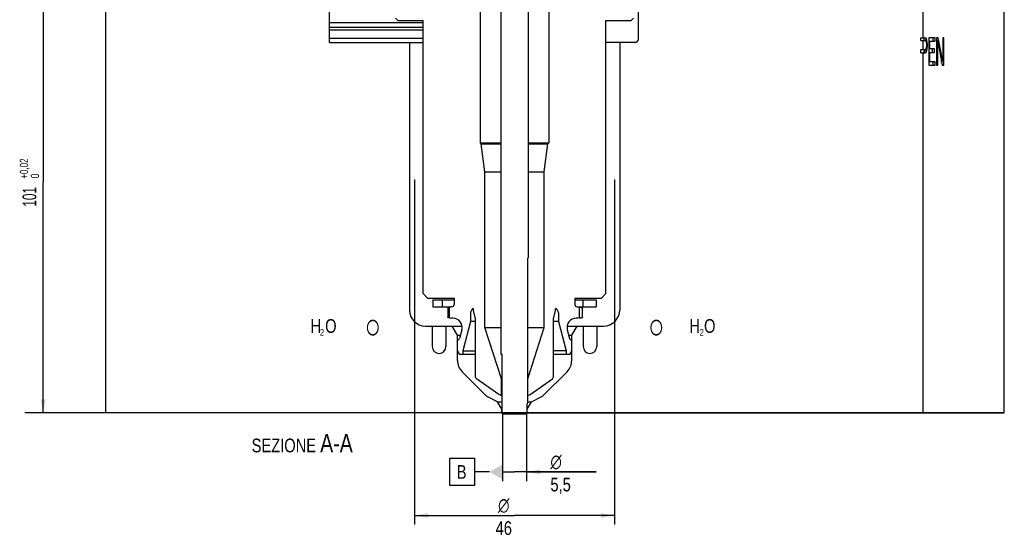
# Model space of a CAD drawing. Extents: x 0 to 1189, y 0 to 841.
# Tile 56 of 84: x 266 to 481, y 413 to 527. Entities that reach past the tile are written whole.
import ezdxf
from ezdxf.enums import TextEntityAlignment as Align

# ---------------------------------------------------------------- set-up
doc = ezdxf.new("R2010")
doc.units = 0
doc.header["$LTSCALE"] = 65.395
doc.layers.get('0').update_dxf_attribs({"linetype": 'CONTINUOUS'})
for name, color, linetype in [('CONDIZIONAMENTO', 7, 'CONTINUOUS'), ('MG46101_3B_G_55_R000_JG_BL13', 7, 'CONTINUOUS'), ('MG46_3B_PPU_WEB_BL11', 7, 'CONTINUOUS')]:
    doc.layers.add(name, color=color, linetype=linetype)
doc.styles.get("Standard").update_dxf_attribs({"font": 'txt', "width": 0.8})
doc.styles.add('TEXTSTYLE_1', font='gdt', dxfattribs={"width": 0.8})
doc.dimstyles.new('DIMSTYLE_1', dxfattribs={"dimtxt": 3, "dimasz": 3, "dimexe": 2, "dimexo": 0, "dimgap": 0.75, "dimtad": 1, "dimtxsty": 'STANDARD', "dimblk": '_ARROW_FILLED', "dimblk1": '_ARROW_FILLED', "dimblk2": '_ARROW_FILLED', "dimcen": 0.09, "dimazin": 3, "dimtol": 1, "dimtp": 0.02, "dimtfac": 0.6, "dimtofl": 0, "dimtmove": 0, "dimatfit": 3, "dimtolj": 1})
doc.dimstyles.new('DIMSTYLE_2', dxfattribs={"dimtxt": 3, "dimasz": 3, "dimexe": 2, "dimexo": 0, "dimgap": 0.75, "dimtad": 1, "dimtxsty": 'STANDARD', "dimblk": '_ARROW_FILLED', "dimblk1": '_ARROW_FILLED', "dimblk2": '_ARROW_FILLED', "dimcen": 0.09, "dimazin": 3, "dimtp": 0.3, "dimtm": 0.3, "dimtfac": 1, "dimtofl": 0, "dimtmove": 0, "dimatfit": 3, "dimtolj": 1})
doc.dimstyles.new('DIMSTYLE_3', dxfattribs={"dimtxt": 3, "dimasz": 3, "dimexe": 2, "dimexo": 0, "dimgap": 0.75, "dimtad": 1, "dimtxsty": 'STANDARD', "dimblk": '_ARROW_FILLED', "dimblk1": '_ARROW_FILLED', "dimblk2": '_ARROW_FILLED', "dimcen": 0.09, "dimazin": 3, "dimtp": 0.1, "dimtm": 0.1, "dimtfac": 1, "dimtofl": 0, "dimtmove": 0, "dimatfit": 3, "dimtolj": 1})

# ---------------------------------------------------------------- blocks, each defined once
blk = doc.blocks.new('_ARROW_FILLED')
at = {"color": 0, "linetype": 'BYBLOCK'}
blk.add_solid([(0, 0), (-1, 0.167), (-1, -0.167)], dxfattribs=at)
blk = doc.blocks.new('*D0')
at = {"color": 2, "linetype": 'CONTINUOUS'}
for p, q in [((292.66, 541.65), (268.82, 541.65)), ((270.82, 541.65), (270.82, 491.15)), ((270.82, 440.65), (270.82, 491.15)), ((292.22, 440.65), (268.82, 440.65))]:
    blk.add_line(p, q, dxfattribs=at)
at = {"color": 2, "linetype": 'CONTINUOUS', "xscale": 3, "yscale": 3, "zscale": 3}
for p, rotation in [((270.82, 541.65), 90), ((270.82, 440.65), 270)]:
    blk.add_blockref('_ARROW_FILLED', p, dxfattribs=dict(at, rotation=rotation))
at = {"color": 2, "linetype": 'CONTINUOUS'}
for s, height, width, p in [('+0,02', 1.8, 0.728571, (267.52, 494.05)), (' 0', 1.8, 0.785714, (269.92, 492.18)), ('101', 3, 0.642857, (269.32, 487.88))]:
    blk.add_text(s, height=height, rotation=90, dxfattribs=dict(at, width=width)).set_placement(p, align=Align.CENTER)
blk = doc.blocks.new('*D25')
at = {"color": 2, "linetype": 'CONTINUOUS'}
for p, q in [((371.29, 440.65), (371.29, 425.75)), ((376.52, 440.65), (376.52, 425.75)), ((371.29, 427.75), (373.9, 427.75)), ((391.75, 427.75), (373.9, 427.75)), ((376.52, 427.75), (391.75, 427.75))]:
    blk.add_line(p, q, dxfattribs=at)
at = {"color": 2, "linetype": 'CONTINUOUS', "xscale": 3, "yscale": 3, "zscale": 3, "rotation": 180}
blk.add_blockref('_ARROW_FILLED', (376.52, 427.75), dxfattribs=at)
at = {"color": 2, "linetype": 'CONTINUOUS', "insert": (381.75, 431.5), "char_height": 3, "width": 9, "attachment_point": 1, "style": 'TEXTSTYLE_1'}
blk.add_mtext('{\\Fgdt;n}\\P\\Ftxt;5,5', dxfattribs=at)
blk = doc.blocks.new('_NONE')
blk = doc.blocks.new('*D26')
at = {"color": 2, "linetype": 'CONTINUOUS'}
for p, q in [((352.03, 491.65), (352.03, 416.23)), ((395.78, 491.65), (395.78, 416.23)), ((352.03, 418.23), (373.9, 418.23)), ((395.78, 418.23), (373.9, 418.23))]:
    blk.add_line(p, q, dxfattribs=at)
at = {"color": 2, "linetype": 'CONTINUOUS', "xscale": 3, "yscale": 3, "zscale": 3, "rotation": 180}
blk.add_blockref('_ARROW_FILLED', (352.03, 418.23), dxfattribs=at)
at = {"color": 2, "linetype": 'CONTINUOUS', "xscale": 3, "yscale": 3, "zscale": 3}
blk.add_blockref('_ARROW_FILLED', (395.78, 418.23), dxfattribs=at)
at = {"color": 2, "linetype": 'CONTINUOUS', "insert": (371.55, 421.98), "char_height": 3, "width": 7.0714, "attachment_point": 2, "style": 'TEXTSTYLE_1'}
blk.add_mtext('{\\Fgdt;n}\\P\\Ftxt;46', dxfattribs=at)
blk = doc.blocks.new('MG46_3B_PPU_WEB_BL11', base_point=(604.15, 524.71))
at = {"layer": 'MG46_3B_PPU_WEB_BL11', "color": 7, "linetype": 'CONTINUOUS'}
for p, q in [((284.53, 440.65), (284.53, 541.65)), ((333.45, 521.65), (333.45, 541.65)), ((463.28, 522.65), (463.28, 541.65)), ((481.01, 440.65), (481.01, 541.65)), ((400.9, 533.65), (400.9, 522.15)), ((333.45, 521.65), (353.9, 521.65)), ((350.9, 521.65), (350.9, 463.15)), ((400.4, 521.65), (393.9, 521.65)), ((396.9, 521.65), (396.9, 463.15)), ((462.75, 522.65), (463.7, 522.65)), ((462.75, 522.02), (462.75, 522.65)), ((462.75, 522.02), (463.74, 522.02)), ((463.42, 522.53), (463.26, 522.63)), ((463.28, 520.1), (463.28, 522.02)), ((463.9, 522.53), (463.42, 522.53)), ((463.58, 522.14), (463.42, 522.53)), ((464.05, 522.14), (463.58, 522.14)), ((463.61, 522.02), (463.58, 522.14)), ((463.9, 522.53), (463.7, 522.65)), ((463.74, 522.02), (463.86, 521.89)), ((463.86, 521.89), (463.94, 521.63)), ((464.05, 522.14), (463.9, 522.53)), ((464.17, 521.63), (463.94, 521.63)), ((463.94, 521.63), (463.97, 521.25)), ((464.21, 521.25), (463.97, 521.25)), ((463.97, 521.25), (463.97, 520.87)), ((464.17, 521.63), (464.05, 522.14)), ((464.21, 521.25), (464.17, 521.63)), ((464.21, 520.74), (464.21, 521.25)), ((465.91, 522.65), (464.52, 522.65)), ((464.52, 522.65), (464.52, 516.65)), ((464.52, 521.89), (465.91, 521.89)), ((464.75, 520.23), (464.75, 521.89)), ((465.43, 521.89), (465.43, 522.65)), ((465.91, 521.89), (465.91, 522.65)), ((466.56, 522.65), (466.21, 522.65)), ((466.21, 522.65), (466.21, 516.65)), ((466.45, 521.89), (466.21, 521.89)), ((466.23, 521.89), (466.22, 521.94)), ((466.45, 516.65), (466.45, 521.89)), ((466.45, 521.89), (467.41, 516.65)), ((467.53, 517.55), (466.56, 522.65)), ((467.76, 522.65), (467.53, 522.65)), ((467.53, 522.65), (467.53, 517.55)), ((467.76, 516.65), (467.76, 522.65)), ((462.75, 520.1), (463.74, 520.1)), ((462.75, 519.34), (462.75, 520.1)), ((462.75, 519.34), (463.7, 519.34)), ((463.26, 519.36), (463.42, 519.46)), ((463.28, 440.65), (463.28, 519.34)), ((463.42, 519.46), (463.58, 519.85)), ((463.9, 519.46), (463.42, 519.46)), ((463.58, 519.85), (463.64, 520.12)), ((464.05, 519.85), (463.58, 519.85)), ((463.7, 519.34), (463.9, 519.46)), ((463.86, 520.23), (463.74, 520.1)), ((463.94, 520.48), (463.86, 520.23)), ((464.17, 520.36), (463.9, 520.36)), ((463.9, 519.46), (464.05, 519.85)), ((463.97, 520.87), (463.94, 520.48)), ((464.21, 520.74), (463.97, 520.74)), ((464.05, 519.85), (464.17, 520.36)), ((464.17, 520.36), (464.21, 520.74)), ((465.75, 520.23), (464.52, 520.23)), ((464.52, 519.46), (465.75, 519.46)), ((464.75, 517.42), (464.75, 519.46)), ((465.28, 519.46), (465.28, 520.23)), ((465.75, 519.46), (465.75, 520.23)), ((465.91, 517.42), (464.52, 517.42)), ((465.43, 516.65), (465.43, 517.42)), ((465.91, 516.65), (465.91, 517.42)), ((467.53, 517.55), (467.25, 517.55)), ((467.28, 517.35), (467.28, 517.55)), ((464.52, 516.65), (465.91, 516.65)), ((466.21, 516.65), (466.45, 516.65)), ((467.41, 516.65), (467.76, 516.65)), ((354.4, 459.65), (362.41, 459.65)), ((355.9, 459.65), (355.9, 455.15)), ((358.9, 459.65), (358.9, 455.15)), ((361.4, 457.65), (360.25, 459.65)), ((385.4, 459.65), (393.4, 459.65)), ((386.4, 457.65), (387.56, 459.65)), ((388.9, 459.65), (388.9, 455.15)), ((391.9, 459.65), (391.9, 455.15)), ((361.4, 457.65), (362.04, 457.65)), ((361.4, 452.14), (361.4, 457.65)), ((385.76, 457.65), (386.4, 457.65)), ((386.4, 452.14), (386.4, 457.65)), ((362.43, 449.67), (367.65, 444.45)), ((385.38, 449.67), (380.16, 444.45)), ((370.21, 443.09), (367.9, 444.26)), ((377.6, 443.09), (379.9, 444.26)), ((370.21, 443.09), (371.2, 443.09)), ((371.15, 441.45), (370.21, 443.09)), ((371.15, 440.65), (371.15, 441.45)), ((376.65, 441.45), (377.6, 443.09)), ((376.65, 440.65), (376.65, 441.45)), ((376.75, 443.09), (377.6, 443.09)), ((371.15, 440.65), (284.53, 440.65)), ((376.65, 440.65), (481.01, 440.65))]:
    blk.add_line(p, q, dxfattribs=at)
for centre, radius, start, end in [((400.4, 522.15), 0.5, 270, 360), ((354.4, 463.15), 3.5, 180, 270), ((393.4, 463.15), 3.5, 270, 360), ((357.4, 455.15), 1.5, 180, 360), ((390.4, 455.15), 1.5, 180, 360), ((364.9, 452.14), 3.5, 180, 225), ((382.9, 452.14), 3.5, 315, 360), ((368.36, 445.15), 1, 225, 243), ((379.45, 445.15), 1, 297, 315)]:
    blk.add_arc(centre, radius, start, end, dxfattribs=at)
blk = doc.blocks.new('MG46101_3B_G_55_R000_JG_BL13', base_point=(605.63, 512.66))
at = {"layer": 'MG46101_3B_G_55_R000_JG_BL13', "color": 7, "linetype": 'CONTINUOUS'}
for p, q in [((370.9, 590.65), (370.9, 474.55)), ((376.9, 590.65), (376.9, 474.55)), ((366.4, 534.4), (366.4, 499.65)), ((381.4, 534.4), (381.4, 499.65)), ((353.9, 525.9), (333.45, 525.9)), ((347.9, 526.9), (348.4, 526.4)), ((348.4, 526.4), (353.9, 526.4)), ((353.9, 466.75), (353.9, 526.4)), ((393.9, 526.4), (399.4, 526.4)), ((393.9, 466.75), (393.9, 526.4)), ((399.9, 526.9), (399.4, 526.4)), ((353.9, 524.9), (333.45, 524.9)), ((353.9, 524.3), (333.45, 524.3)), ((353.9, 522.5), (333.45, 522.5)), ((366.4, 499.65), (370.9, 499.65)), ((366.6, 499.45), (366.4, 499.65)), ((376.9, 499.65), (381.4, 499.65)), ((381.2, 499.45), (381.4, 499.65)), ((366.6, 499.45), (370.9, 499.45)), ((367.4, 493.38), (366.6, 499.45)), ((376.9, 499.45), (381.2, 499.45)), ((380.4, 493.38), (381.2, 499.45)), ((367.4, 493.38), (370.9, 493.38)), ((367.4, 459.29), (367.4, 493.38)), ((376.9, 493.38), (380.4, 493.38)), ((380.4, 459.29), (380.4, 493.38)), ((370.9, 474.55), (371, 474.45)), ((371, 453.45), (371, 474.45)), ((376.9, 474.55), (376.8, 474.45)), ((376.8, 453.45), (376.8, 474.45)), ((354.9, 465.75), (353.9, 466.75)), ((354.9, 465.75), (360.7, 465.75)), ((356.05, 465.35), (360.7, 465.35)), ((356.05, 465.35), (356.05, 463.85)), ((358.06, 465.35), (358.06, 463.85)), ((360.7, 465.75), (360.7, 464.35)), ((387.1, 465.75), (392.9, 465.75)), ((387.1, 465.75), (387.1, 464.35)), ((387.1, 465.35), (391.75, 465.35)), ((388.82, 465.35), (388.82, 463.85)), ((391.75, 465.35), (391.75, 463.85)), ((392.9, 465.75), (393.9, 466.75)), ((356.05, 463.85), (359.99, 463.85)), ((359.35, 463.66), (359.35, 461.55)), ((359.71, 463.78), (359.7, 463.78)), ((360, 463.85), (359.71, 463.8)), ((359.71, 461.41), (359.71, 463.8)), ((360.2, 463.85), (360, 463.85)), ((364.9, 463.05), (364.9, 463.45)), ((365.4, 461.19), (364.9, 463.05)), ((382.4, 461.19), (382.9, 463.05)), ((382.9, 463.05), (382.9, 463.45)), ((387.6, 463.85), (391.75, 463.85)), ((387.8, 463.85), (388.1, 463.8)), ((388.1, 461.41), (388.1, 463.8)), ((388.76, 461.55), (388.76, 463.66)), ((359.71, 461.43), (359.7, 461.43)), ((359.71, 461.41), (360, 461.35)), ((360.43, 461.35), (360, 461.35)), ((364.3, 462.53), (364.3, 460.6)), ((365.4, 448.55), (365.4, 461.19)), ((382.4, 448.55), (382.4, 461.19)), ((383.5, 462.53), (383.5, 460.6)), ((387.8, 461.35), (387.38, 461.35)), ((388.1, 461.41), (387.8, 461.35)), ((362.36, 458.84), (361.85, 456.92)), ((364.3, 460.6), (362.6, 454.25)), ((365.4, 460.6), (364.3, 460.6)), ((367.4, 459.29), (371, 459.29)), ((371.03, 448.13), (367.4, 459.29)), ((376.78, 448.13), (380.4, 459.29)), ((376.8, 459.29), (380.4, 459.29)), ((383.5, 460.6), (382.4, 460.6)), ((383.5, 460.6), (385.2, 454.25)), ((385.45, 458.84), (385.96, 456.92)), ((361.67, 456.65), (361.4, 456.45)), ((386.14, 456.65), (386.4, 456.45)), ((361.4, 454.25), (361.4, 456.45)), ((386.4, 454.25), (386.4, 456.45)), ((361.4, 454.25), (361.86, 453.45)), ((365.4, 453.45), (361.86, 453.45)), ((362.6, 454.25), (365.4, 454.25)), ((362.6, 454.25), (362.6, 453.45)), ((371.05, 453.4), (371, 453.45)), ((371.05, 453.45), (371.2, 453.45)), ((371.05, 453.4), (371.05, 453.45)), ((371.2, 453.4), (371.05, 453.4)), ((371.2, 440.5), (371.2, 453.45)), ((376.75, 453.4), (376.8, 453.45)), ((376.75, 453.4), (376.75, 442.93)), ((385.2, 454.25), (382.4, 454.25)), ((385.94, 453.45), (382.4, 453.45)), ((385.2, 454.25), (385.2, 453.45)), ((386.4, 454.25), (385.94, 453.45)), ((365.59, 448.11), (365.4, 448.55)), ((370.5, 444.66), (365.59, 448.11)), ((371.2, 448.13), (371.03, 448.13)), ((371.03, 444.55), (371.03, 448.13)), ((376.78, 448.13), (376.75, 448.13)), ((376.78, 444.55), (376.78, 448.13)), ((377.3, 444.66), (382.22, 448.11)), ((382.22, 448.11), (382.4, 448.55)), ((370.85, 444.55), (370.5, 444.66)), ((370.85, 444.55), (371.2, 444.55)), ((376.75, 444.55), (376.95, 444.55)), ((376.95, 444.55), (377.3, 444.66)), ((376.75, 442.93), (376.65, 442.65)), ((376.65, 440.55), (376.65, 442.65)), ((371.25, 440.45), (371.2, 440.5)), ((371.25, 440.45), (376.55, 440.45)), ((376.55, 440.45), (376.65, 440.55))]:
    blk.add_line(p, q, dxfattribs=at)
for points in [[(359.7, 463.78), (359.64, 463.76), (359.58, 463.74), (359.53, 463.73), (359.47, 463.71), (359.41, 463.69), (359.35, 463.67)], [(359.35, 463.66), (359.35, 463.66), (359.35, 463.66), (359.35, 463.66), (359.35, 463.67)], [(388.1, 463.8), (388.18, 463.79), (388.26, 463.77), (388.34, 463.76), (388.42, 463.74), (388.5, 463.72), (388.58, 463.7), (388.66, 463.69), (388.74, 463.67)], [(388.74, 463.67), (388.75, 463.66), (388.75, 463.66), (388.75, 463.66), (388.75, 463.66), (388.76, 463.66), (388.76, 463.66)], [(359.35, 461.54), (359.35, 461.54), (359.35, 461.55), (359.35, 461.55), (359.35, 461.55)], [(359.7, 461.43), (359.64, 461.45), (359.58, 461.46), (359.53, 461.48), (359.47, 461.5), (359.41, 461.52), (359.35, 461.54)], [(388.1, 461.41), (388.18, 461.42), (388.26, 461.44), (388.34, 461.45), (388.42, 461.47), (388.5, 461.49), (388.58, 461.5), (388.66, 461.52), (388.74, 461.54)], [(388.76, 461.55), (388.76, 461.55), (388.75, 461.55), (388.75, 461.55), (388.75, 461.55), (388.75, 461.54), (388.74, 461.54)]]:
    blk.add_lwpolyline(points, dxfattribs=at)
for centre, radius, start, end in [((360.2, 464.35), 0.5, 270, 360), ((365.3, 462.53), 1, 113.5782, 180), ((382.5, 462.53), 1, 0, 66.4218), ((387.6, 464.35), 0.5, 180, 270), ((360.43, 459.35), 2, 345, 90), ((387.38, 459.35), 2, 90, 195), ((361.36, 457.05), 0.5, 307, 345), ((386.44, 457.05), 0.5, 195, 233)]:
    blk.add_arc(centre, radius, start, end, dxfattribs=at)

msp = doc.modelspace()

# ---------------------------------------------------------------- linework, layer by layer
at = {"color": 7, "linetype": 'CONTINUOUS'}
msp.add_line((481.009, 440.654), (266.797, 440.654), dxfattribs=at)
at = {"color": 2, "linetype": 'CONTINUOUS'}
for p, q in [((359.776, 430.754), (365.133, 430.754)), ((359.776, 424.754), (359.776, 430.754)), ((365.133, 430.754), (365.133, 424.754)), ((368.434, 427.754), (365.133, 427.754)), ((365.133, 424.754), (359.776, 424.754))]:
    msp.add_line(p, q, dxfattribs=at)
msp.add_solid([(371.287, 429.401), (371.287, 426.107), (368.434, 427.754)], dxfattribs=at)

# ---------------------------------------------------------------- block references
at = {"layer": 'MG46101_3B_G_55_R000_JG_BL13'}
msp.add_blockref('MG46101_3B_G_55_R000_JG_BL13', (605.627, 512.659), dxfattribs=at)
at = {"layer": 'MG46_3B_PPU_WEB_BL11'}
msp.add_blockref('MG46_3B_PPU_WEB_BL11', (604.153, 524.706), dxfattribs=at)

# ---------------------------------------------------------------- texts
at = {"color": 2, "linetype": 'CONTINUOUS', "char_height": 3}
for s, insert, width, attachment_point in [('SEZIONE \\H4.0;A-A', (338.526, 436.039), 41.57143, 3), ('B', (361.276, 429.254), 3.53571, 1)]:
    msp.add_mtext(s, dxfattribs=dict(at, insert=insert, width=width, attachment_point=attachment_point))
at = {"layer": 'CONDIZIONAMENTO', "color": 2, "linetype": 'CONTINUOUS', "attachment_point": 1}
for s, insert, char_height, width in [('H O', (329.279, 461.154), 3, 11.46429), ('H O', (412.138, 461.154), 3, 11.46429), (' 2', (330.882, 459.012), 1.5, 3.96429), (' 2', (413.918, 459.012), 1.5, 3.96429)]:
    msp.add_mtext(s, dxfattribs=dict(at, insert=insert, char_height=char_height, width=width))
at = {"layer": 'CONDIZIONAMENTO', "color": 7, "linetype": 'CONTINUOUS', "char_height": 5.5, "width": 11, "attachment_point": 2, "style": 'TEXTSTYLE_1'}
for insert in [(342.903, 462.404), (404.903, 462.404)]:
    msp.add_mtext('{\\Fgdt;e}', dxfattribs=dict(at, insert=insert))

# ---------------------------------------------------------------- dimensions: what is measured, and where the dimension line sits
at = {"color": 2, "linetype": 'CONTINUOUS'}
dim = msp.add_linear_dim(base=(270.819, 541.654), p1=(292.222, 440.654), p2=(292.661, 541.654), angle=90, dimstyle='DIMSTYLE_1', dxfattribs=at)
dim.commit()
dim.dimension.update_dxf_attribs({"geometry": '*D0', "text_midpoint": (270.819, 491.154), "dimtype": 160})
dim = msp.add_linear_dim(base=(395.777, 418.229), p1=(352.029, 491.654), p2=(395.777, 491.654), text='%%c<>', dimstyle='DIMSTYLE_2', dxfattribs=at)
dim.commit()
dim.dimension.update_dxf_attribs({"geometry": '*D26', "text_midpoint": (373.903, 418.229), "dimtype": 160})
dim = msp.add_linear_dim(base=(376.518, 427.754), p1=(371.287, 440.654), p2=(376.518, 440.654), text='%%c<>', dimstyle='DIMSTYLE_3', override={"dimblk1": 'NONE', "dimsah": 1}, dxfattribs=at)
dim.commit()
dim.dimension.update_dxf_attribs({"geometry": '*D25', "text_midpoint": (386.752, 430.004), "dimtype": 160})

doc.saveas('drawing.dxf')
